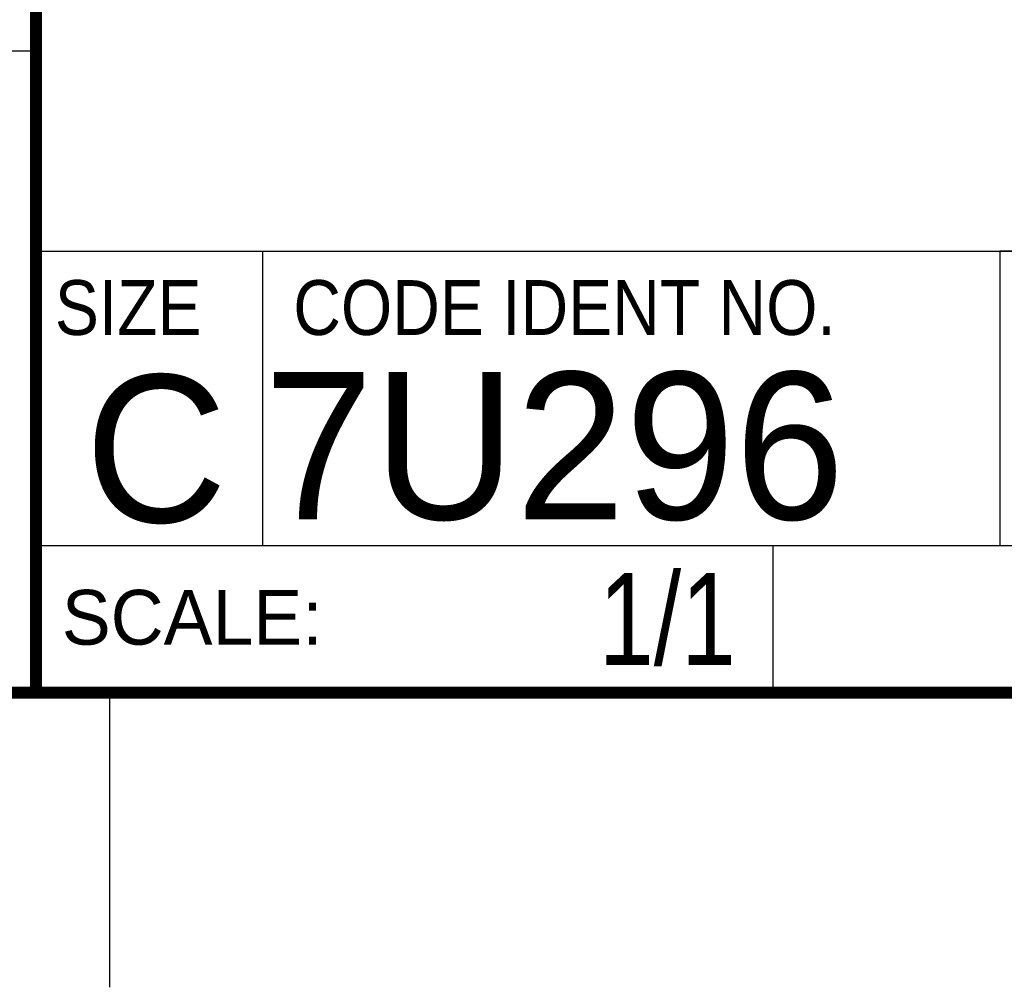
# Model space of a CAD drawing. Header units: inches. Extents: x 0 to 22, y 0 to 17.
# Tile 5 of 10: x 16.3 to 18, y 0 to 1.6. Entities that reach past the tile are written whole.
import ezdxf

# ---------------------------------------------------------------- set-up
doc = ezdxf.new("R2010")
doc.units = ezdxf.units.IN
doc.header["$LTSCALE"] = 1.21
doc.header["$MEASUREMENT"] = 0
doc.layers.get('0').update_dxf_attribs({"linetype": 'CONTINUOUS'})
doc.layers.add('DETAIL', color=7, linetype='CONTINUOUS')
doc.styles.get("Standard").update_dxf_attribs({"font": 'txt', "width": 0.8})
doc.styles.add('TEXTSTYLE_2', font='txt')
doc.styles.add('TEXTSTYLE_3', font='txt', dxfattribs={"width": 0.9})

msp = doc.modelspace()

# ---------------------------------------------------------------- linework, layer by layer
at = {"color": 2, "linetype": 'CONTINUOUS'}
for p, q in [((16.3737, 2.9596), (16.3737, 1.2496)), ((16.375, 1.5888), (13.61, 1.5888)), ((16.3737, 1.2496), (21.5037, 1.2496)), ((16.76, 0.75), (16.76, 1.25)), ((18.01, 1.25), (21.5, 1.25)), ((18.01, 1.25), (18.01, 0.75)), ((16.3748, 0.7501), (17.6248, 0.7501)), ((16.3748, 0.7501), (16.3748, 0.5001)), ((16.375, 0.75), (21.5, 0.75)), ((17.6248, 0.7501), (17.6248, 0.5001)), ((18.01, 0.75), (21.5, 0.75)), ((16.3748, 0.5001), (17.6248, 0.5001)), ((16.5, 0), (16.5, 0.5))]:
    msp.add_line(p, q, dxfattribs=at)
at = {"color": 7, "linetype": 'CONTINUOUS', "const_width": 0.02}
for points in [[(16.375, 2.96), (16.375, 0.5)], [(0.5, 0.5), (21.5, 0.5)]]:
    msp.add_lwpolyline(points, dxfattribs=at)

# ---------------------------------------------------------------- texts
at = {"color": 2, "linetype": 'CONTINUOUS', "char_height": 0.093, "attachment_point": 1, "line_spacing_factor": 0.9}
for s, insert, width, style in [('SIZE', (16.407, 1.2002), 0.3348, 'TEXTSTYLE_3'), ('CODE IDENT NO.', (16.8114, 1.2002), 1.1718, 'TEXTSTYLE_3'), ('SCALE:', (16.4187, 0.6745), 0.558, 'TEXTSTYLE_2')]:
    msp.add_mtext(s, dxfattribs=dict(at, insert=insert, width=width, style=style))
at = {"color": 7, "linetype": 'CONTINUOUS', "char_height": 0.25, "line_spacing_factor": 0.9, "style": 'TEXTSTYLE_2'}
for s, insert, width, attachment_point in [('C', (16.5785, 1.0393), 0.25, 2), ('7U296', (16.7614, 1.0441), 1.25, 1)]:
    msp.add_mtext(s, dxfattribs=dict(at, insert=insert, width=width, attachment_point=attachment_point))
at = {"layer": 'DETAIL', "color": 7, "linetype": 'CONTINUOUS', "insert": (17.5623, 0.7032), "char_height": 0.15625, "width": 0.375, "attachment_point": 3, "line_spacing_factor": 0.9}
msp.add_mtext('1/1', dxfattribs=at)

doc.saveas('drawing.dxf')
